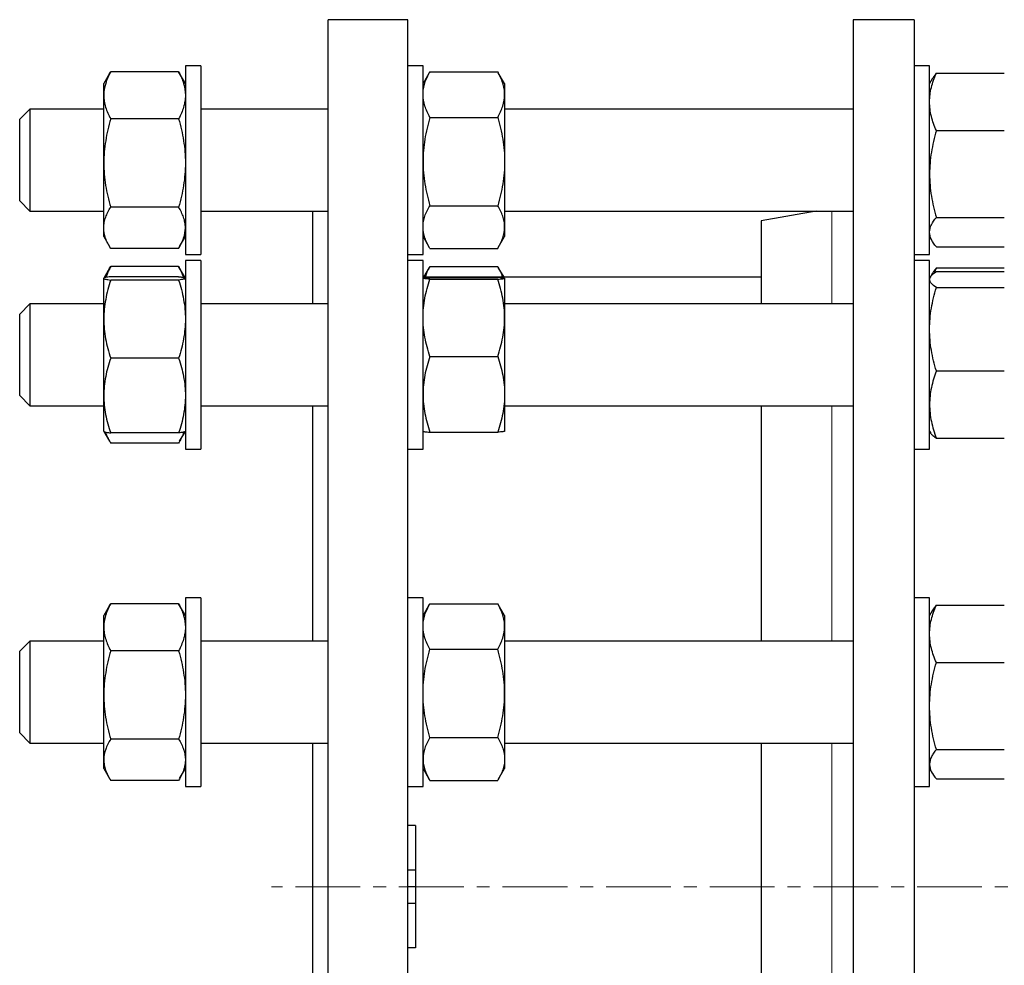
# Model space of a CAD drawing. Header units: millimetres. Extents: x 16 to 817, y 38 to 823.
# Tile 7 of 9: x 457 to 650, y 629 to 815. Entities that reach past the tile are written whole.
import ezdxf

# ---------------------------------------------------------------- set-up
doc = ezdxf.new("R2010")
doc.units = ezdxf.units.MM
doc.linetypes.add('CENTERX2', pattern=[20.32, 12.7, -2.54, 2.54, -2.54])
doc.layers.add('FORMAT', color=7, linetype='Continuous')

msp = doc.modelspace()

# ---------------------------------------------------------------- linework, layer by layer
at = {"color": 7, "linetype": 'Continuous', "lineweight": 25}
for p, q in [((532.95, 814.51), (517.35, 814.51)), ((517.35, 474.51), (517.35, 814.51)), ((532.95, 474.51), (532.95, 814.51)), ((632.29, 814.51), (620.29, 814.51)), ((620.29, 814.51), (620.29, 474.51)), ((632.29, 814.51), (632.29, 474.51)), ((492.35, 805.48), (489.35, 805.48)), ((489.35, 805.48), (489.35, 768.48)), ((492.35, 805.48), (492.35, 768.48)), ((535.95, 805.48), (532.95, 805.48)), ((535.95, 789.41), (535.95, 805.48)), ((635.29, 805.48), (632.29, 805.48)), ((635.29, 789.41), (635.29, 805.48)), ((474.48, 803.94), (473.35, 801.98)), ((474.49, 803.94), (474.69, 804.29)), ((488.01, 804.29), (474.69, 804.29)), ((488.21, 803.94), (488.01, 804.29)), ((489.35, 801.98), (488.21, 803.94)), ((537.18, 804.12), (535.95, 801.98)), ((537.29, 804.3), (537.19, 804.12)), ((537.29, 804.3), (550.61, 804.3)), ((550.61, 804.3), (550.71, 804.12)), ((551.95, 801.98), (550.71, 804.12)), ((636.63, 804.01), (649.95, 804.01)), ((473.35, 799.68), (473.35, 801.98)), ((551.95, 801.98), (551.95, 799.83)), ((635.81, 802.89), (635.29, 801.98)), ((473.35, 786.41), (473.35, 799.68)), ((551.95, 799.83), (551.95, 786.7)), ((458.85, 796.98), (456.85, 794.98)), ((473.35, 796.98), (458.85, 796.98)), ((458.85, 796.98), (458.85, 776.98)), ((517.35, 796.98), (492.35, 796.98)), ((620.29, 796.98), (551.95, 796.98)), ((456.85, 794.98), (456.85, 794.98)), ((456.85, 778.98), (456.85, 794.98)), ((488.01, 795.06), (474.69, 795.06)), ((537.29, 795.36), (550.61, 795.36)), ((636.63, 792.75), (649.95, 792.75)), ((535.95, 768.48), (535.95, 789.41)), ((635.29, 768.48), (635.29, 789.41)), ((473.35, 773.71), (473.35, 786.41)), ((551.95, 786.7), (551.95, 773.85)), ((456.85, 778.98), (458.85, 776.98)), ((458.85, 776.98), (473.35, 776.98)), ((488.01, 777.76), (474.69, 777.76)), ((492.35, 776.98), (517.35, 776.98)), ((514.35, 758.8), (514.35, 776.98)), ((537.29, 778.04), (550.61, 778.04)), ((551.95, 776.98), (620.28, 776.98)), ((613.06, 776.98), (602.29, 775.08)), ((602.29, 775.08), (602.29, 758.8)), ((636.63, 775.72), (649.95, 775.72)), ((473.35, 771.98), (473.35, 773.71)), ((551.95, 773.85), (551.95, 771.98)), ((473.35, 771.98), (474.48, 770.02)), ((488.22, 770.02), (489.35, 771.98)), ((535.95, 771.98), (537.18, 769.84)), ((550.71, 769.84), (551.95, 771.98)), ((635.29, 771.98), (635.81, 771.07)), ((488.01, 769.67), (474.69, 769.67)), ((537.29, 769.66), (550.61, 769.66)), ((636.63, 769.95), (649.95, 769.95)), ((489.35, 768.48), (492.35, 768.48)), ((492.35, 767.3), (489.35, 767.3)), ((489.35, 767.3), (489.35, 730.3)), ((492.35, 767.3), (492.35, 730.3)), ((532.95, 768.48), (535.95, 768.48)), ((535.95, 767.3), (532.95, 767.3)), ((535.95, 741.74), (535.95, 767.3)), ((632.29, 768.48), (635.29, 768.48)), ((635.29, 767.3), (632.29, 767.3)), ((635.29, 741.74), (635.29, 767.3)), ((474.48, 765.77), (473.36, 763.83)), ((474.49, 765.76), (474.69, 766.11)), ((488.01, 766.11), (474.69, 766.11)), ((488.21, 765.76), (488.01, 766.11)), ((489.34, 763.83), (488.21, 765.77)), ((537.18, 765.95), (536.06, 764.01)), ((537.29, 766.12), (537.19, 765.94)), ((537.29, 766.12), (550.61, 766.12)), ((550.61, 766.12), (550.71, 765.94)), ((551.83, 764.01), (550.71, 765.95)), ((635.81, 764.72), (635.46, 764.11)), ((636.63, 765.83), (649.95, 765.83)), ((636.63, 765.13), (649.95, 765.13)), ((473.36, 763.82), (473.35, 763.8)), ((473.35, 763.79), (473.35, 763.8)), ((473.35, 755.8), (473.35, 763.79)), ((488.01, 764.12), (474.69, 764.12)), ((488.01, 763.46), (474.69, 763.46)), ((489.35, 763.8), (489.34, 763.82)), ((602.29, 764.01), (535.95, 764.01)), ((537.29, 763.96), (550.61, 763.96)), ((537.29, 763.64), (550.61, 763.64)), ((551.95, 763.8), (551.95, 756.06)), ((635.44, 764.06), (635.29, 763.8)), ((636.63, 761.97), (649.95, 761.97)), ((458.85, 758.8), (456.85, 756.8)), ((473.35, 758.8), (458.85, 758.8)), ((458.85, 758.8), (458.85, 757.39)), ((458.85, 757.39), (458.85, 738.8)), ((517.35, 758.8), (492.35, 758.8)), ((620.29, 758.8), (551.95, 758.8)), ((456.85, 755.67), (456.85, 756.8)), ((456.85, 740.8), (456.85, 755.67)), ((473.35, 740.82), (473.35, 755.8)), ((551.95, 756.06), (551.95, 741.06)), ((488.01, 748.15), (474.69, 748.15)), ((537.29, 748.48), (550.61, 748.48)), ((636.63, 745.64), (649.95, 745.64)), ((535.95, 730.3), (535.95, 741.74)), ((635.29, 730.3), (635.29, 741.74)), ((456.85, 740.8), (458.85, 738.8)), ((473.35, 733.8), (473.35, 740.82)), ((551.95, 741.06), (551.95, 733.81)), ((458.85, 738.8), (473.35, 738.8)), ((492.35, 738.8), (517.35, 738.8)), ((514.35, 692.68), (514.35, 738.8)), ((551.95, 738.8), (620.29, 738.8)), ((602.29, 738.8), (602.29, 692.68)), ((473.35, 733.8), (473.36, 733.79)), ((473.36, 733.79), (474.48, 731.84)), ((488.21, 731.84), (489.34, 733.79)), ((489.34, 733.79), (489.35, 733.8)), ((635.29, 733.8), (635.44, 733.54)), ((488.01, 733.49), (474.69, 733.49)), ((537.29, 733.65), (550.61, 733.65)), ((636.63, 732.47), (649.95, 732.47)), ((488.01, 731.5), (474.69, 731.5)), ((489.35, 730.3), (492.35, 730.3)), ((532.95, 730.3), (535.95, 730.3)), ((632.29, 730.3), (635.29, 730.3)), ((492.35, 701.18), (489.35, 701.18)), ((489.35, 701.18), (489.35, 698.7)), ((492.35, 701.18), (492.35, 698.7)), ((535.95, 701.18), (532.95, 701.18)), ((535.95, 668.01), (535.95, 701.18)), ((635.29, 701.18), (632.29, 701.18)), ((635.29, 668.01), (635.29, 701.18)), ((474.48, 699.64), (473.35, 697.68)), ((474.49, 699.64), (474.69, 699.99)), ((488.01, 699.99), (474.69, 699.99)), ((488.21, 699.64), (488.01, 699.99)), ((489.35, 697.68), (488.21, 699.64)), ((537.18, 699.82), (535.95, 697.68)), ((537.29, 700), (537.19, 699.82)), ((537.29, 700), (550.61, 700)), ((550.61, 700), (550.71, 699.82)), ((551.95, 697.68), (550.71, 699.82)), ((636.63, 699.71), (649.95, 699.71)), ((473.35, 695.38), (473.35, 697.68)), ((489.35, 698.7), (489.35, 664.18)), ((492.35, 698.7), (492.35, 664.18)), ((551.95, 697.68), (551.95, 695.53)), ((635.81, 698.59), (635.29, 697.68)), ((473.35, 682.11), (473.35, 695.38)), ((551.95, 695.53), (551.95, 682.4)), ((458.85, 692.68), (456.85, 690.68)), ((473.35, 692.68), (458.85, 692.68)), ((458.85, 692.68), (458.85, 687.55)), ((517.35, 692.68), (492.35, 692.68)), ((620.29, 692.68), (551.95, 692.68)), ((456.85, 686.58), (456.85, 690.68)), ((488.01, 690.77), (474.69, 690.77)), ((537.29, 691.06), (550.61, 691.06)), ((458.85, 687.55), (458.85, 672.68)), ((636.63, 688.45), (649.95, 688.45)), ((456.85, 674.68), (456.85, 686.58)), ((473.35, 669.42), (473.35, 682.11)), ((551.95, 682.4), (551.95, 669.55)), ((456.85, 674.68), (458.85, 672.68)), ((458.85, 672.68), (473.35, 672.68)), ((488.01, 673.46), (474.69, 673.46)), ((492.35, 672.68), (517.35, 672.68)), ((514.35, 616.33), (514.35, 672.68)), ((537.29, 673.74), (550.61, 673.74)), ((551.95, 672.68), (620.29, 672.68)), ((602.29, 672.68), (602.29, 616.33)), ((636.63, 671.42), (649.95, 671.42)), ((473.35, 667.68), (473.35, 669.42)), ((551.95, 669.55), (551.95, 667.68)), ((473.35, 667.68), (474.48, 665.72)), ((488.21, 665.72), (489.35, 667.68)), ((535.95, 664.18), (535.95, 668.01)), ((535.95, 667.68), (537.18, 665.54)), ((550.71, 665.54), (551.95, 667.68)), ((635.29, 664.18), (635.29, 668.01)), ((635.29, 667.68), (635.81, 666.77)), ((488.01, 665.37), (474.69, 665.37)), ((537.29, 665.36), (550.61, 665.36)), ((636.63, 665.65), (649.95, 665.65)), ((489.35, 664.18), (492.35, 664.18)), ((532.95, 664.18), (535.95, 664.18)), ((632.29, 664.18), (635.29, 664.18)), ((534.45, 656.51), (532.95, 656.51)), ((534.45, 656.51), (534.45, 647.76)), ((534.45, 647.76), (532.95, 647.76)), ((534.45, 647.76), (534.45, 644.51)), ((534.45, 644.51), (532.95, 644.51)), ((534.45, 644.51), (534.45, 641.25)), ((534.45, 641.25), (532.95, 641.25)), ((534.45, 641.25), (534.45, 632.51)), ((534.45, 632.51), (532.95, 632.51))]:
    msp.add_line(p, q, dxfattribs=at)
at = {"color": 8, "linetype": 'Continuous', "lineweight": 18}
for p, q in [((616.15, 758.8), (616.15, 776.98)), ((616.15, 692.68), (616.15, 738.8)), ((616.15, 616.33), (616.15, 672.68))]:
    msp.add_line(p, q, dxfattribs=at)
at = {"color": 7, "linetype": 'Continuous', "lineweight": 25}
for points, knots in [([(474.69, 804.29), (474.28, 803.53), (473.94, 802.77), (473.48, 801.24), (473.35, 800.46), (473.35, 799.68)], [0, 0, 0, 0, 0.5, 0.5, 1, 1, 1, 1]), ([(488.01, 804.29), (488.42, 803.53), (488.75, 802.77), (489.22, 801.24), (489.35, 800.46), (489.35, 799.68)], [0, 0, 0, 0, 0.5, 0.5, 1, 1, 1, 1]), ([(535.95, 799.83), (535.95, 800.21), (535.98, 800.59), (536.1, 801.34), (536.19, 801.72), (536.54, 802.83), (536.88, 803.57), (537.29, 804.3)], [0, 0, 0, 0, 0.25, 0.25, 0.5, 0.5, 1, 1, 1, 1]), ([(551.95, 799.83), (551.95, 800.21), (551.92, 800.59), (551.79, 801.34), (551.7, 801.72), (551.35, 802.83), (551.02, 803.57), (550.61, 804.3)], [0, 0, 0, 0, 0.25, 0.25, 0.5, 0.5, 1, 1, 1, 1]), ([(635.29, 798.38), (635.29, 798.86), (635.32, 799.34), (635.44, 800.29), (635.53, 800.76), (635.88, 802.16), (636.22, 803.09), (636.63, 804.01)], [0, 0, 0, 0, 0.25, 0.25, 0.5, 0.5, 1, 1, 1, 1]), ([(636.63, 804.01), (636.5, 803.85), (636.24, 803.54), (635.97, 803.17), (635.85, 802.95), (635.82, 802.89)], [0, 0, 0, 0, 0.420098, 0.840316, 1, 1, 1, 1]), ([(473.35, 799.68), (473.35, 799.28), (473.38, 798.89), (473.5, 798.11), (473.59, 797.73), (473.94, 796.58), (474.28, 795.82), (474.69, 795.06)], [0, 0, 0, 0, 0.25, 0.25, 0.5, 0.5, 1, 1, 1, 1]), ([(489.35, 799.68), (489.35, 799.28), (489.32, 798.89), (489.19, 798.11), (489.1, 797.73), (488.75, 796.58), (488.42, 795.82), (488.01, 795.06)], [0, 0, 0, 0, 0.25, 0.25, 0.5, 0.5, 1, 1, 1, 1]), ([(537.29, 795.36), (536.88, 796.09), (536.54, 796.83), (536.08, 798.32), (535.95, 799.07), (535.95, 799.83)], [0, 0, 0, 0, 0.5, 0.5, 1, 1, 1, 1]), ([(550.61, 795.36), (551.02, 796.09), (551.35, 796.83), (551.82, 798.32), (551.95, 799.07), (551.95, 799.83)], [0, 0, 0, 0, 0.5, 0.5, 1, 1, 1, 1]), ([(636.63, 792.75), (636.22, 793.67), (635.88, 794.6), (635.41, 796.47), (635.29, 797.42), (635.29, 798.38)], [0, 0, 0, 0, 0.5, 0.5, 1, 1, 1, 1]), ([(474.69, 795.06), (474.28, 793.65), (473.94, 792.22), (473.48, 789.34), (473.35, 787.88), (473.35, 786.41)], [0, 0, 0, 0, 0.5, 0.5, 1, 1, 1, 1]), ([(488.01, 795.06), (488.42, 793.65), (488.75, 792.22), (489.22, 789.34), (489.35, 787.88), (489.35, 786.41)], [0, 0, 0, 0, 0.5, 0.5, 1, 1, 1, 1]), ([(537.29, 795.36), (537.08, 794.66), (536.9, 793.95), (536.57, 792.51), (536.42, 791.79), (536.07, 789.62), (535.95, 788.16), (535.95, 786.7)], [0, 0, 0, 0, 0.25, 0.25, 0.5, 0.5, 1, 1, 1, 1]), ([(550.61, 795.36), (550.81, 794.66), (551, 793.95), (551.33, 792.51), (551.47, 791.79), (551.82, 789.62), (551.95, 788.16), (551.95, 786.7)], [0, 0, 0, 0, 0.25, 0.25, 0.5, 0.5, 1, 1, 1, 1]), ([(636.63, 792.75), (636.42, 792.06), (636.24, 791.36), (635.9, 789.95), (635.76, 789.24), (635.41, 787.11), (635.29, 785.68), (635.29, 784.24)], [0, 0, 0, 0, 0.25, 0.25, 0.5, 0.5, 1, 1, 1, 1]), ([(473.35, 786.41), (473.35, 785.68), (473.38, 784.94), (473.5, 783.48), (473.59, 782.75), (473.94, 780.59), (474.28, 779.17), (474.69, 777.76)], [0, 0, 0, 0, 0.25, 0.25, 0.5, 0.5, 1, 1, 1, 1]), ([(489.35, 786.41), (489.35, 785.68), (489.32, 784.94), (489.19, 783.48), (489.1, 782.75), (488.75, 780.59), (488.42, 779.17), (488.01, 777.76)], [0, 0, 0, 0, 0.25, 0.25, 0.5, 0.5, 1, 1, 1, 1]), ([(535.95, 786.7), (535.95, 785.97), (535.98, 785.23), (536.1, 783.76), (536.19, 783.03), (536.55, 780.86), (536.88, 779.44), (537.29, 778.04)], [0, 0, 0, 0, 0.25, 0.25, 0.5, 0.5, 1, 1, 1, 1]), ([(551.95, 786.7), (551.95, 785.97), (551.92, 785.23), (551.79, 783.76), (551.7, 783.03), (551.35, 780.86), (551.01, 779.44), (550.61, 778.04)], [0, 0, 0, 0, 0.25, 0.25, 0.5, 0.5, 1, 1, 1, 1]), ([(635.29, 784.24), (635.29, 783.52), (635.32, 782.8), (635.44, 781.35), (635.53, 780.63), (635.88, 778.49), (636.22, 777.1), (636.63, 775.72)], [0, 0, 0, 0, 0.25, 0.25, 0.5, 0.5, 1, 1, 1, 1]), ([(473.35, 773.71), (473.35, 774.06), (473.38, 774.4), (473.5, 775.09), (473.59, 775.43), (473.95, 776.44), (474.28, 777.1), (474.69, 777.76)], [0, 0, 0, 0, 0.25, 0.25, 0.5, 0.5, 1, 1, 1, 1]), ([(489.35, 773.71), (489.35, 774.06), (489.32, 774.4), (489.19, 775.09), (489.1, 775.43), (488.75, 776.44), (488.41, 777.1), (488.01, 777.76)], [0, 0, 0, 0, 0.25, 0.25, 0.5, 0.5, 1, 1, 1, 1]), ([(535.95, 773.85), (535.95, 774.21), (535.98, 774.57), (536.1, 775.27), (536.19, 775.62), (536.54, 776.67), (536.88, 777.36), (537.29, 778.04)], [0, 0, 0, 0, 0.25, 0.25, 0.5, 0.5, 1, 1, 1, 1]), ([(551.95, 773.85), (551.95, 774.21), (551.92, 774.57), (551.79, 775.27), (551.7, 775.62), (551.35, 776.67), (551.02, 777.36), (550.61, 778.04)], [0, 0, 0, 0, 0.25, 0.25, 0.5, 0.5, 1, 1, 1, 1]), ([(620.28, 776.98), (620.29, 776.98), (620.29, 776.98), (620.29, 776.98), (620.29, 776.98)], [0, 0, 0, 0, 0.165303, 1, 1, 1, 1]), ([(635.29, 772.84), (635.29, 773.08), (635.32, 773.33), (635.44, 773.81), (635.53, 774.06), (635.88, 774.78), (636.22, 775.25), (636.63, 775.72)], [0, 0, 0, 0, 0.25, 0.25, 0.5, 0.5, 1, 1, 1, 1]), ([(474.69, 769.67), (474.48, 770), (474.3, 770.33), (473.97, 771), (473.82, 771.34), (473.47, 772.35), (473.35, 773.03), (473.35, 773.71)], [0, 0, 0, 0, 0.25, 0.25, 0.5, 0.5, 1, 1, 1, 1]), ([(488.01, 769.67), (488.21, 770), (488.4, 770.33), (488.73, 771), (488.87, 771.34), (489.22, 772.35), (489.35, 773.03), (489.35, 773.71)], [0, 0, 0, 0, 0.25, 0.25, 0.5, 0.5, 1, 1, 1, 1]), ([(537.29, 769.66), (536.88, 770.35), (536.54, 771.04), (536.08, 772.43), (535.95, 773.14), (535.95, 773.85)], [0, 0, 0, 0, 0.5, 0.5, 1, 1, 1, 1]), ([(550.61, 769.66), (551.02, 770.35), (551.35, 771.04), (551.82, 772.43), (551.95, 773.14), (551.95, 773.85)], [0, 0, 0, 0, 0.5, 0.5, 1, 1, 1, 1]), ([(636.63, 769.95), (636.22, 770.42), (635.88, 770.9), (635.41, 771.86), (635.29, 772.35), (635.29, 772.84)], [0, 0, 0, 0, 0.5, 0.5, 1, 1, 1, 1]), ([(474.69, 766.11), (474.56, 765.86), (474.3, 765.37), (473.99, 764.65), (473.83, 764.18), (473.76, 763.97)], [0, 0, 0, 0, 0.351318, 0.702736, 1, 1, 1, 1]), ([(488.01, 766.11), (488.14, 765.86), (488.4, 765.37), (488.71, 764.65), (488.87, 764.18), (488.94, 763.97)], [0, 0, 0, 0, 0.351318, 0.702736, 1, 1, 1, 1]), ([(537.29, 766.12), (537.19, 765.93), (536.98, 765.56), (536.68, 764.91), (536.46, 764.39), (536.36, 764.06), (536.35, 764.01)], [0, 0, 0, 0, 0.268477, 0.537158, 0.922669, 1, 1, 1, 1]), ([(550.61, 766.12), (550.71, 765.93), (550.91, 765.56), (551.22, 764.91), (551.44, 764.39), (551.53, 764.06), (551.55, 764.01)], [0, 0, 0, 0, 0.268477, 0.537158, 0.922669, 1, 1, 1, 1]), ([(635.29, 763.55), (635.29, 763.69), (635.32, 763.82), (635.44, 764.09), (635.53, 764.22), (635.88, 764.62), (636.22, 764.88), (636.63, 765.13)], [0, 0, 0, 0, 0.25, 0.25, 0.5, 0.5, 1, 1, 1, 1]), ([(636.63, 765.83), (636.5, 765.68), (636.24, 765.37), (635.97, 764.99), (635.85, 764.77), (635.82, 764.71)], [0, 0, 0, 0, 0.420098, 0.840316, 1, 1, 1, 1]), ([(636.63, 765.83), (636.52, 765.6), (636.38, 765.28), (636.26, 764.95), (636.23, 764.86)], [0, 0, 0, 0, 0.731599, 1, 1, 1, 1]), ([(474.69, 764.12), (474.48, 764.1), (474.3, 764.07), (473.97, 764.01), (473.82, 763.99), (473.47, 763.9), (473.35, 763.85), (473.35, 763.79)], [0, 0, 0, 0, 0.25, 0.25, 0.5, 0.5, 1, 1, 1, 1]), ([(473.35, 763.79), (473.35, 763.77), (473.38, 763.74), (473.5, 763.68), (473.59, 763.65), (473.95, 763.57), (474.28, 763.52), (474.69, 763.46)], [0, 0, 0, 0, 0.25, 0.25, 0.5, 0.5, 1, 1, 1, 1]), ([(474.69, 763.46), (474.28, 762.21), (473.94, 760.95), (473.48, 758.4), (473.35, 757.11), (473.35, 755.8)], [0, 0, 0, 0, 0.5, 0.5, 1, 1, 1, 1]), ([(488.01, 764.12), (488.11, 764.11), (488.31, 764.08), (488.62, 764.03), (488.92, 763.98), (489.16, 763.92), (489.29, 763.87), (489.31, 763.84), (489.31, 763.84)], [0, 0, 0, 0, 0.14785, 0.295813, 0.508114, 0.720392, 0.935298, 1, 1, 1, 1]), ([(489.35, 763.79), (489.35, 763.77), (489.32, 763.74), (489.19, 763.68), (489.1, 763.65), (488.75, 763.57), (488.41, 763.52), (488.01, 763.46)], [0, 0, 0, 0, 0.25, 0.25, 0.5, 0.5, 1, 1, 1, 1]), ([(488.01, 763.46), (488.42, 762.21), (488.75, 760.95), (489.22, 758.4), (489.35, 757.11), (489.35, 755.8)], [0, 0, 0, 0, 0.5, 0.5, 1, 1, 1, 1]), ([(535.95, 763.8), (535.95, 763.82), (535.98, 763.83), (536.1, 763.86), (536.19, 763.87), (536.54, 763.91), (536.88, 763.94), (537.29, 763.96)], [0, 0, 0, 0, 0.25, 0.25, 0.5, 0.5, 1, 1, 1, 1]), ([(537.29, 763.64), (536.88, 763.67), (536.54, 763.69), (536.08, 763.75), (535.95, 763.77), (535.95, 763.8)], [0, 0, 0, 0, 0.5, 0.5, 1, 1, 1, 1]), ([(535.95, 756.06), (535.95, 756.7), (535.98, 757.35), (536.1, 758.63), (536.19, 759.26), (536.54, 761.16), (536.88, 762.4), (537.29, 763.64)], [0, 0, 0, 0, 0.25, 0.25, 0.5, 0.5, 1, 1, 1, 1]), ([(551.95, 763.8), (551.95, 763.82), (551.92, 763.83), (551.79, 763.86), (551.7, 763.87), (551.35, 763.91), (551.02, 763.94), (550.61, 763.96)], [0, 0, 0, 0, 0.25, 0.25, 0.5, 0.5, 1, 1, 1, 1]), ([(550.61, 763.64), (551.02, 763.67), (551.35, 763.69), (551.82, 763.75), (551.95, 763.77), (551.95, 763.8)], [0, 0, 0, 0, 0.5, 0.5, 1, 1, 1, 1]), ([(551.95, 756.06), (551.95, 756.7), (551.92, 757.35), (551.79, 758.63), (551.7, 759.26), (551.35, 761.16), (551.02, 762.4), (550.61, 763.64)], [0, 0, 0, 0, 0.25, 0.25, 0.5, 0.5, 1, 1, 1, 1]), ([(636.63, 761.97), (636.22, 762.23), (635.88, 762.49), (635.41, 763.02), (635.29, 763.28), (635.29, 763.55)], [0, 0, 0, 0, 0.5, 0.5, 1, 1, 1, 1]), ([(635.29, 753.8), (635.29, 754.5), (635.32, 755.19), (635.44, 756.57), (635.53, 757.25), (635.88, 759.29), (636.22, 760.64), (636.63, 761.97)], [0, 0, 0, 0, 0.25, 0.25, 0.5, 0.5, 1, 1, 1, 1]), ([(473.35, 755.8), (473.35, 755.15), (473.38, 754.5), (473.5, 753.21), (473.59, 752.57), (473.94, 750.66), (474.28, 749.4), (474.69, 748.15)], [0, 0, 0, 0, 0.25, 0.25, 0.5, 0.5, 1, 1, 1, 1]), ([(489.35, 755.8), (489.35, 755.15), (489.32, 754.5), (489.19, 753.21), (489.1, 752.57), (488.75, 750.66), (488.42, 749.4), (488.01, 748.15)], [0, 0, 0, 0, 0.25, 0.25, 0.5, 0.5, 1, 1, 1, 1]), ([(537.29, 748.48), (536.88, 749.72), (536.54, 750.97), (536.08, 753.5), (535.95, 754.77), (535.95, 756.06)], [0, 0, 0, 0, 0.5, 0.5, 1, 1, 1, 1]), ([(550.61, 748.48), (551.02, 749.72), (551.35, 750.97), (551.82, 753.5), (551.95, 754.77), (551.95, 756.06)], [0, 0, 0, 0, 0.5, 0.5, 1, 1, 1, 1]), ([(636.63, 745.64), (636.22, 746.97), (635.88, 748.32), (635.41, 751.04), (635.29, 752.41), (635.29, 753.8)], [0, 0, 0, 0, 0.5, 0.5, 1, 1, 1, 1]), ([(474.69, 748.15), (474.28, 746.95), (473.94, 745.74), (473.48, 743.3), (473.35, 742.06), (473.35, 740.82)], [0, 0, 0, 0, 0.5, 0.5, 1, 1, 1, 1]), ([(488.01, 748.15), (488.42, 746.95), (488.75, 745.74), (489.22, 743.3), (489.35, 742.06), (489.35, 740.82)], [0, 0, 0, 0, 0.5, 0.5, 1, 1, 1, 1]), ([(537.29, 748.48), (537.08, 747.88), (536.9, 747.27), (536.57, 746.04), (536.42, 745.42), (536.07, 743.56), (535.95, 742.32), (535.95, 741.06)], [0, 0, 0, 0, 0.25, 0.25, 0.5, 0.5, 1, 1, 1, 1]), ([(550.61, 748.48), (550.81, 747.88), (551, 747.27), (551.33, 746.04), (551.47, 745.42), (551.82, 743.56), (551.95, 742.32), (551.95, 741.06)], [0, 0, 0, 0, 0.25, 0.25, 0.5, 0.5, 1, 1, 1, 1]), ([(636.63, 745.64), (636.42, 745.1), (636.24, 744.56), (635.9, 743.47), (635.76, 742.92), (635.41, 741.27), (635.29, 740.17), (635.29, 739.06)], [0, 0, 0, 0, 0.25, 0.25, 0.5, 0.5, 1, 1, 1, 1]), ([(473.35, 740.82), (473.35, 740.19), (473.38, 739.57), (473.5, 738.33), (473.59, 737.72), (473.94, 735.89), (474.28, 734.68), (474.69, 733.49)], [0, 0, 0, 0, 0.25, 0.25, 0.5, 0.5, 1, 1, 1, 1]), ([(489.35, 740.82), (489.35, 740.19), (489.32, 739.57), (489.19, 738.33), (489.1, 737.72), (488.75, 735.89), (488.42, 734.68), (488.01, 733.49)], [0, 0, 0, 0, 0.25, 0.25, 0.5, 0.5, 1, 1, 1, 1]), ([(535.95, 741.06), (535.95, 740.44), (535.98, 739.81), (536.1, 738.55), (536.19, 737.92), (536.55, 736.06), (536.88, 734.85), (537.29, 733.65)], [0, 0, 0, 0, 0.25, 0.25, 0.5, 0.5, 1, 1, 1, 1]), ([(551.95, 741.06), (551.95, 740.44), (551.92, 739.81), (551.79, 738.55), (551.7, 737.92), (551.35, 736.06), (551.01, 734.85), (550.61, 733.65)], [0, 0, 0, 0, 0.25, 0.25, 0.5, 0.5, 1, 1, 1, 1]), ([(635.29, 739.06), (635.29, 738.5), (635.32, 737.94), (635.44, 736.82), (635.53, 736.26), (635.88, 734.62), (636.22, 733.54), (636.63, 732.47)], [0, 0, 0, 0, 0.25, 0.25, 0.5, 0.5, 1, 1, 1, 1]), ([(473.36, 733.79), (473.36, 733.79), (473.37, 733.76), (473.46, 733.72), (473.63, 733.66), (473.91, 733.6), (474.26, 733.54), (474.54, 733.51), (474.69, 733.49)], [0, 0, 0, 0, 0.073929, 0.217593, 0.41222, 0.606866, 0.803424, 1, 1, 1, 1]), ([(489.34, 733.79), (489.33, 733.79), (489.32, 733.76), (489.24, 733.72), (489.07, 733.66), (488.79, 733.6), (488.44, 733.54), (488.15, 733.51), (488.01, 733.49)], [0, 0, 0, 0, 0.073929, 0.217593, 0.41222, 0.606866, 0.803424, 1, 1, 1, 1]), ([(535.95, 733.81), (535.95, 733.79), (535.98, 733.78), (536.1, 733.75), (536.19, 733.74), (536.54, 733.7), (536.88, 733.67), (537.29, 733.65)], [0, 0, 0, 0, 0.25, 0.25, 0.5, 0.5, 1, 1, 1, 1]), ([(551.95, 733.81), (551.95, 733.79), (551.92, 733.78), (551.79, 733.75), (551.7, 733.74), (551.35, 733.7), (551.02, 733.67), (550.61, 733.65)], [0, 0, 0, 0, 0.25, 0.25, 0.5, 0.5, 1, 1, 1, 1]), ([(473.66, 733.66), (473.69, 733.56), (473.78, 733.26), (474.01, 732.74), (474.32, 732.11), (474.56, 731.7), (474.69, 731.5)], [0, 0, 0, 0, 0.132309, 0.421476, 0.710775, 1, 1, 1, 1]), ([(489.03, 733.66), (489, 733.56), (488.91, 733.26), (488.69, 732.74), (488.38, 732.11), (488.13, 731.7), (488.01, 731.5)], [0, 0, 0, 0, 0.132309, 0.421476, 0.710775, 1, 1, 1, 1]), ([(635.44, 733.55), (635.46, 733.52), (635.52, 733.4), (635.69, 733.21), (635.94, 732.96), (636.26, 732.72), (636.5, 732.55), (636.63, 732.47)], [0, 0, 0, 0, 0.086998, 0.31216, 0.54139, 0.770724, 1, 1, 1, 1]), ([(474.69, 699.99), (474.48, 699.61), (474.3, 699.24), (473.97, 698.47), (473.82, 698.09), (473.47, 696.93), (473.35, 696.16), (473.35, 695.38)], [0, 0, 0, 0, 0.25, 0.25, 0.5, 0.5, 1, 1, 1, 1]), ([(488.01, 699.99), (488.21, 699.61), (488.4, 699.24), (488.73, 698.47), (488.87, 698.09), (489.22, 696.93), (489.35, 696.16), (489.35, 695.38)], [0, 0, 0, 0, 0.25, 0.25, 0.5, 0.5, 1, 1, 1, 1]), ([(535.95, 695.53), (535.95, 695.91), (535.98, 696.29), (536.1, 697.04), (536.19, 697.42), (536.54, 698.53), (536.88, 699.27), (537.29, 700)], [0, 0, 0, 0, 0.25, 0.25, 0.5, 0.5, 1, 1, 1, 1]), ([(551.95, 695.53), (551.95, 695.91), (551.92, 696.29), (551.79, 697.04), (551.7, 697.42), (551.35, 698.53), (551.02, 699.27), (550.61, 700)], [0, 0, 0, 0, 0.25, 0.25, 0.5, 0.5, 1, 1, 1, 1]), ([(635.29, 694.08), (635.29, 694.56), (635.32, 695.04), (635.44, 695.99), (635.53, 696.46), (635.88, 697.87), (636.22, 698.79), (636.63, 699.71)], [0, 0, 0, 0, 0.25, 0.25, 0.5, 0.5, 1, 1, 1, 1]), ([(636.63, 699.71), (636.52, 699.59), (636.32, 699.35), (636.04, 698.97), (635.89, 698.72), (635.82, 698.59)], [0, 0, 0, 0, 0.3270469, 0.6543424, 1, 1, 1, 1]), ([(473.35, 695.38), (473.35, 694.99), (473.38, 694.6), (473.5, 693.81), (473.59, 693.42), (473.95, 692.27), (474.28, 691.51), (474.69, 690.77)], [0, 0, 0, 0, 0.25, 0.25, 0.5, 0.5, 1, 1, 1, 1]), ([(489.35, 695.38), (489.35, 694.99), (489.32, 694.6), (489.19, 693.81), (489.1, 693.42), (488.75, 692.27), (488.41, 691.51), (488.01, 690.77)], [0, 0, 0, 0, 0.25, 0.25, 0.5, 0.5, 1, 1, 1, 1]), ([(537.29, 691.06), (536.88, 691.79), (536.54, 692.53), (536.08, 694.02), (535.95, 694.77), (535.95, 695.53)], [0, 0, 0, 0, 0.5, 0.5, 1, 1, 1, 1]), ([(550.61, 691.06), (551.02, 691.79), (551.35, 692.53), (551.82, 694.02), (551.95, 694.77), (551.95, 695.53)], [0, 0, 0, 0, 0.5, 0.5, 1, 1, 1, 1]), ([(636.63, 688.45), (636.22, 689.37), (635.88, 690.3), (635.41, 692.18), (635.29, 693.12), (635.29, 694.08)], [0, 0, 0, 0, 0.5, 0.5, 1, 1, 1, 1]), ([(474.69, 690.77), (474.28, 689.35), (473.94, 687.92), (473.48, 685.04), (473.35, 683.59), (473.35, 682.11)], [0, 0, 0, 0, 0.5, 0.5, 1, 1, 1, 1]), ([(488.01, 690.77), (488.42, 689.35), (488.75, 687.92), (489.22, 685.04), (489.35, 683.59), (489.35, 682.11)], [0, 0, 0, 0, 0.5, 0.5, 1, 1, 1, 1]), ([(535.95, 682.4), (535.95, 683.14), (535.98, 683.88), (536.1, 685.34), (536.19, 686.06), (536.54, 688.22), (536.88, 689.65), (537.29, 691.06)], [0, 0, 0, 0, 0.25, 0.25, 0.5, 0.5, 1, 1, 1, 1]), ([(551.95, 682.4), (551.95, 683.14), (551.92, 683.88), (551.79, 685.34), (551.7, 686.06), (551.35, 688.22), (551.02, 689.65), (550.61, 691.06)], [0, 0, 0, 0, 0.25, 0.25, 0.5, 0.5, 1, 1, 1, 1]), ([(635.29, 679.94), (635.29, 680.66), (635.32, 681.39), (635.44, 682.82), (635.53, 683.54), (635.88, 685.66), (636.22, 687.06), (636.63, 688.45)], [0, 0, 0, 0, 0.25, 0.25, 0.5, 0.5, 1, 1, 1, 1]), ([(473.35, 682.11), (473.35, 681.38), (473.38, 680.64), (473.5, 679.18), (473.59, 678.45), (473.94, 676.29), (474.28, 674.87), (474.69, 673.46)], [0, 0, 0, 0, 0.25, 0.25, 0.5, 0.5, 1, 1, 1, 1]), ([(489.35, 682.11), (489.35, 681.38), (489.32, 680.64), (489.19, 679.18), (489.1, 678.45), (488.75, 676.29), (488.42, 674.87), (488.01, 673.46)], [0, 0, 0, 0, 0.25, 0.25, 0.5, 0.5, 1, 1, 1, 1]), ([(537.29, 673.74), (536.88, 675.16), (536.54, 676.59), (536.08, 679.47), (535.95, 680.93), (535.95, 682.4)], [0, 0, 0, 0, 0.5, 0.5, 1, 1, 1, 1]), ([(550.61, 673.74), (551.02, 675.16), (551.35, 676.59), (551.82, 679.47), (551.95, 680.93), (551.95, 682.4)], [0, 0, 0, 0, 0.5, 0.5, 1, 1, 1, 1]), ([(636.63, 671.42), (636.22, 672.82), (635.88, 674.22), (635.41, 677.06), (635.29, 678.49), (635.29, 679.94)], [0, 0, 0, 0, 0.5, 0.5, 1, 1, 1, 1]), ([(474.69, 673.46), (474.28, 672.8), (473.94, 672.13), (473.48, 670.78), (473.35, 670.1), (473.35, 669.42)], [0, 0, 0, 0, 0.5, 0.5, 1, 1, 1, 1]), ([(488.01, 673.46), (488.42, 672.8), (488.75, 672.13), (489.22, 670.78), (489.35, 670.1), (489.35, 669.42)], [0, 0, 0, 0, 0.5, 0.5, 1, 1, 1, 1]), ([(537.29, 673.74), (537.08, 673.4), (536.9, 673.06), (536.57, 672.36), (536.42, 672.02), (536.07, 670.97), (535.95, 670.26), (535.95, 669.55)], [0, 0, 0, 0, 0.25, 0.25, 0.5, 0.5, 1, 1, 1, 1]), ([(550.61, 673.74), (550.81, 673.4), (551, 673.06), (551.33, 672.36), (551.47, 672.02), (551.82, 670.97), (551.95, 670.26), (551.95, 669.55)], [0, 0, 0, 0, 0.25, 0.25, 0.5, 0.5, 1, 1, 1, 1]), ([(636.63, 671.42), (636.42, 671.19), (636.24, 670.95), (635.9, 670.47), (635.76, 670.23), (635.41, 669.51), (635.29, 669.03), (635.29, 668.54)], [0, 0, 0, 0, 0.25, 0.25, 0.5, 0.5, 1, 1, 1, 1]), ([(473.35, 669.42), (473.35, 669.07), (473.38, 668.73), (473.5, 668.05), (473.59, 667.71), (473.94, 666.7), (474.28, 666.03), (474.69, 665.37)], [0, 0, 0, 0, 0.25, 0.25, 0.5, 0.5, 1, 1, 1, 1]), ([(489.35, 669.42), (489.35, 669.07), (489.32, 668.73), (489.19, 668.05), (489.1, 667.71), (488.75, 666.7), (488.42, 666.03), (488.01, 665.37)], [0, 0, 0, 0, 0.25, 0.25, 0.5, 0.5, 1, 1, 1, 1]), ([(535.95, 669.55), (535.95, 669.2), (535.98, 668.84), (536.1, 668.13), (536.19, 667.78), (536.55, 666.73), (536.88, 666.04), (537.29, 665.36)], [0, 0, 0, 0, 0.25, 0.25, 0.5, 0.5, 1, 1, 1, 1]), ([(551.95, 669.55), (551.95, 669.2), (551.92, 668.84), (551.79, 668.13), (551.7, 667.78), (551.35, 666.73), (551.01, 666.04), (550.61, 665.36)], [0, 0, 0, 0, 0.25, 0.25, 0.5, 0.5, 1, 1, 1, 1]), ([(635.29, 668.54), (635.29, 668.3), (635.32, 668.05), (635.44, 667.56), (635.53, 667.32), (635.88, 666.59), (636.22, 666.12), (636.63, 665.65)], [0, 0, 0, 0, 0.25, 0.25, 0.5, 0.5, 1, 1, 1, 1])]:
    msp.add_open_spline(points, degree=3, knots=knots, dxfattribs=at)
at = {"layer": 'FORMAT', "linetype": 'CENTERX2', "lineweight": 18}
msp.add_line((767.45, 644.51), (506.26, 644.51), dxfattribs=at)

doc.saveas('drawing.dxf')
